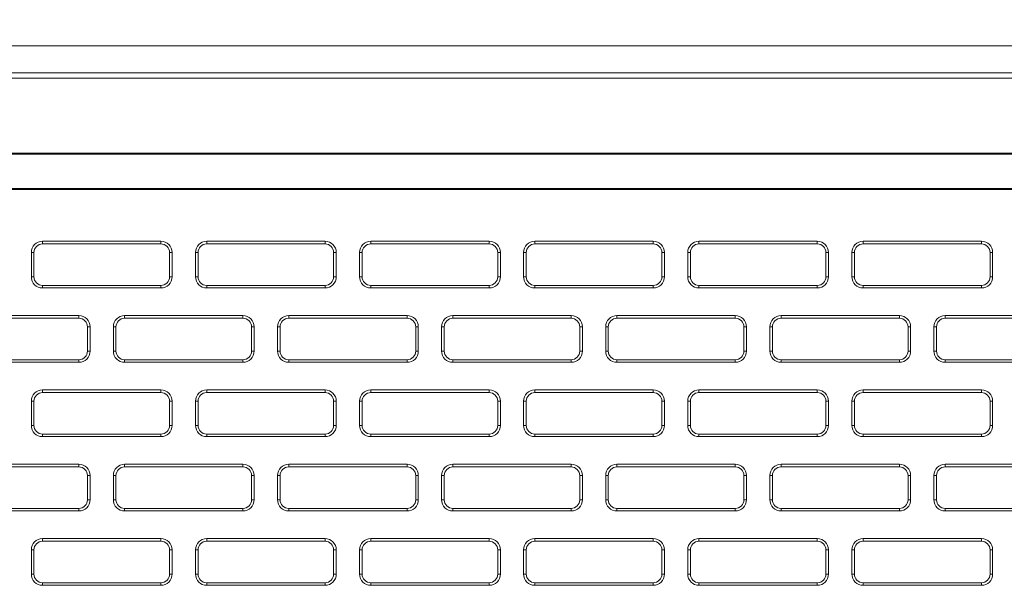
# Model space of a CAD drawing. Header units: millimetres. Extents: x 11 to 1665, y 44 to 957.
# Tile 20 of 69: x 135 to 192, y 859 to 892. Entities that reach past the tile are written whole.
import ezdxf

# ---------------------------------------------------------------- set-up
doc = ezdxf.new("R2010")
doc.units = ezdxf.units.MM
doc.header["$MEASUREMENT"] = 0
doc.layers.get('0').update_dxf_attribs({"lineweight": 25})
doc.styles.add('IPPON', font='isocpeui.ttf', dxfattribs={"height": 20})
doc.styles.get("Standard").update_dxf_attribs({"font": 'isocpeui.ttf'})
doc.dimstyles.new('ISO-25$0', dxfattribs={"dimtxt": 20, "dimasz": 20, "dimexe": 1.25, "dimexo": 0.625, "dimtad": 1, "dimtxsty": 'Standard', "dimcen": 2.5, "dimadec": 0, "dimazin": 0, "dimtfac": 1, "dimtmove": 0, "dimatfit": 3, "dimfxl": 1, "dimarcsym": 0})

# ---------------------------------------------------------------- blocks, each defined once
blk = doc.blocks.new('*D12')
at = {"color": 0, "lineweight": -2, "transparency": 16777216}
for p, q in [((79.786, 875.897), (79.786, 934.458)), ((517.786, 874.24), (517.786, 934.458)), ((99.786, 933.208), (497.786, 933.208))]:
    blk.add_line(p, q, dxfattribs=at)
at = {"color": 0, "transparency": 16777216}
for points in [[(99.786, 936.541), (99.786, 929.874), (79.786, 933.208)], [(497.786, 936.541), (497.786, 929.874), (517.786, 933.208)]]:
    blk.add_solid(points, dxfattribs=at)
at = {"layer": 'Defpoints', "color": 0, "transparency": 16777216}
for p in [(517.786, 933.208), (79.786, 875.272), (517.786, 873.615)]:
    blk.add_point(p, dxfattribs=at)
at = {"color": 0, "transparency": 16777216, "insert": (298.786, 943.833), "char_height": 20, "attachment_point": 5, "style": 'IPPON'}
blk.add_mtext('438', dxfattribs=at)

msp = doc.modelspace()

# ---------------------------------------------------------------- linework, layer by layer
at = {"color": 0, "linetype": 'Continuous', "lineweight": 0, "extrusion": (0, 1, -2.22045e-16)}
for p, q in [((81.286, 890.562), (516.286, 890.562)), ((514.886, 890.562), (82.686, 890.562)), ((516.286, 889.004), (81.286, 889.004)), ((516.286, 888.705), (81.286, 888.705)), ((97.286, 884.364), (500.286, 884.364)), ((500.286, 884.312), (97.286, 884.312)), ((429.786, 882.312), (97.286, 882.312)), ((429.786, 882.26), (97.286, 882.26)), ((143.461, 879.262), (136.611, 879.262)), ((136.611, 879.112), (136.611, 879.262)), ((143.461, 879.112), (136.611, 879.112)), ((143.461, 879.112), (143.461, 879.262)), ((152.961, 879.262), (146.111, 879.262)), ((146.111, 879.112), (146.111, 879.262)), ((152.961, 879.112), (146.111, 879.112)), ((152.961, 879.112), (152.961, 879.262)), ((162.461, 879.262), (155.611, 879.262)), ((155.611, 879.112), (155.611, 879.262)), ((162.461, 879.112), (155.611, 879.112)), ((162.461, 879.112), (162.461, 879.262)), ((171.961, 879.262), (165.111, 879.262)), ((165.111, 879.112), (165.111, 879.262)), ((171.961, 879.112), (165.111, 879.112)), ((171.961, 879.112), (171.961, 879.262)), ((181.461, 879.262), (174.611, 879.262)), ((174.611, 879.112), (174.611, 879.262)), ((181.461, 879.112), (174.611, 879.112)), ((181.461, 879.112), (181.461, 879.262)), ((190.961, 879.262), (184.111, 879.262)), ((184.111, 879.112), (184.111, 879.262)), ((190.961, 879.112), (184.111, 879.112)), ((190.961, 879.112), (190.961, 879.262)), ((135.961, 878.612), (135.961, 877.212)), ((136.111, 878.612), (135.961, 878.612)), ((136.111, 878.612), (136.111, 877.212)), ((143.961, 878.612), (144.111, 878.612)), ((143.961, 877.212), (143.961, 878.612)), ((144.111, 877.212), (144.111, 878.612)), ((145.461, 878.612), (145.461, 877.212)), ((145.611, 878.612), (145.461, 878.612)), ((145.611, 878.612), (145.611, 877.212)), ((153.461, 878.612), (153.611, 878.612)), ((153.461, 877.212), (153.461, 878.612)), ((153.611, 877.212), (153.611, 878.612)), ((154.961, 878.612), (154.961, 877.212)), ((155.111, 878.612), (154.961, 878.612)), ((155.111, 878.612), (155.111, 877.212)), ((162.961, 877.212), (162.961, 878.612)), ((162.961, 878.612), (163.111, 878.612)), ((163.111, 877.212), (163.111, 878.612)), ((164.461, 878.612), (164.461, 877.212)), ((164.611, 878.612), (164.461, 878.612)), ((164.611, 878.612), (164.611, 877.212)), ((172.461, 877.212), (172.461, 878.612)), ((172.461, 878.612), (172.611, 878.612)), ((172.611, 877.212), (172.611, 878.612)), ((173.961, 878.612), (173.961, 877.212)), ((174.111, 878.612), (173.961, 878.612)), ((174.111, 878.612), (174.111, 877.212)), ((181.961, 878.612), (182.111, 878.612)), ((181.961, 877.212), (181.961, 878.612)), ((182.111, 877.212), (182.111, 878.612)), ((183.461, 878.612), (183.461, 877.212)), ((183.611, 878.612), (183.461, 878.612)), ((183.611, 878.612), (183.611, 877.212)), ((191.461, 878.612), (191.611, 878.612)), ((191.461, 877.212), (191.461, 878.612)), ((191.611, 877.212), (191.611, 878.612)), ((136.111, 877.212), (135.961, 877.212)), ((136.611, 876.712), (143.461, 876.712)), ((136.611, 876.712), (136.611, 876.562)), ((143.461, 876.712), (143.461, 876.562)), ((143.961, 877.212), (144.111, 877.212)), ((145.611, 877.212), (145.461, 877.212)), ((146.111, 876.712), (152.961, 876.712)), ((146.111, 876.712), (146.111, 876.562)), ((152.961, 876.712), (152.961, 876.562)), ((153.461, 877.212), (153.611, 877.212)), ((155.111, 877.212), (154.961, 877.212)), ((155.611, 876.712), (162.461, 876.712)), ((155.611, 876.712), (155.611, 876.562)), ((162.461, 876.712), (162.461, 876.562)), ((162.961, 877.212), (163.111, 877.212)), ((164.611, 877.212), (164.461, 877.212)), ((165.111, 876.712), (171.961, 876.712)), ((165.111, 876.712), (165.111, 876.562)), ((171.961, 876.712), (171.961, 876.562)), ((172.461, 877.212), (172.611, 877.212)), ((174.111, 877.212), (173.961, 877.212)), ((174.611, 876.712), (181.461, 876.712)), ((174.611, 876.712), (174.611, 876.562)), ((181.461, 876.712), (181.461, 876.562)), ((181.961, 877.212), (182.111, 877.212)), ((183.611, 877.212), (183.461, 877.212)), ((184.111, 876.712), (190.961, 876.712)), ((184.111, 876.712), (184.111, 876.562)), ((190.961, 876.712), (190.961, 876.562)), ((191.461, 877.212), (191.611, 877.212)), ((136.611, 876.562), (143.461, 876.562)), ((146.111, 876.562), (152.961, 876.562)), ((155.611, 876.562), (162.461, 876.562)), ((165.111, 876.562), (171.961, 876.562)), ((174.611, 876.562), (181.461, 876.562)), ((184.111, 876.562), (190.961, 876.562)), ((138.711, 874.962), (131.861, 874.962)), ((138.711, 874.812), (138.711, 874.962)), ((148.211, 874.962), (141.361, 874.962)), ((141.361, 874.812), (141.361, 874.962)), ((148.211, 874.812), (148.211, 874.962)), ((157.711, 874.962), (150.861, 874.962)), ((150.861, 874.812), (150.861, 874.962)), ((157.711, 874.812), (157.711, 874.962)), ((167.211, 874.962), (160.361, 874.962)), ((160.361, 874.812), (160.361, 874.962)), ((167.211, 874.812), (167.211, 874.962)), ((176.711, 874.962), (169.861, 874.962)), ((169.861, 874.812), (169.861, 874.962)), ((176.711, 874.812), (176.711, 874.962)), ((186.211, 874.962), (179.361, 874.962)), ((179.361, 874.812), (179.361, 874.962)), ((186.211, 874.812), (186.211, 874.962)), ((195.711, 874.962), (188.861, 874.962)), ((188.861, 874.812), (188.861, 874.962)), ((138.711, 874.812), (131.861, 874.812)), ((148.211, 874.812), (141.361, 874.812)), ((157.711, 874.812), (150.861, 874.812)), ((167.211, 874.812), (160.361, 874.812)), ((176.711, 874.812), (169.861, 874.812)), ((186.211, 874.812), (179.361, 874.812)), ((195.711, 874.812), (188.861, 874.812)), ((139.211, 874.312), (139.361, 874.312)), ((139.211, 872.912), (139.211, 874.312)), ((139.361, 872.912), (139.361, 874.312)), ((140.711, 874.312), (140.711, 872.912)), ((140.861, 874.312), (140.711, 874.312)), ((140.861, 874.312), (140.861, 872.912)), ((148.711, 874.312), (148.861, 874.312)), ((148.711, 872.912), (148.711, 874.312)), ((148.861, 872.912), (148.861, 874.312)), ((150.211, 874.312), (150.211, 872.912)), ((150.361, 874.312), (150.211, 874.312)), ((150.361, 874.312), (150.361, 872.912)), ((158.211, 874.312), (158.361, 874.312)), ((158.211, 872.912), (158.211, 874.312)), ((158.361, 872.912), (158.361, 874.312)), ((159.711, 874.312), (159.711, 872.912)), ((159.861, 874.312), (159.711, 874.312)), ((159.861, 874.312), (159.861, 872.912)), ((167.711, 872.912), (167.711, 874.312)), ((167.711, 874.312), (167.861, 874.312)), ((167.861, 872.912), (167.861, 874.312)), ((169.211, 874.312), (169.211, 872.912)), ((169.361, 874.312), (169.211, 874.312)), ((169.361, 874.312), (169.361, 872.912)), ((177.211, 872.912), (177.211, 874.312)), ((177.211, 874.312), (177.361, 874.312)), ((177.361, 872.912), (177.361, 874.312)), ((178.711, 874.312), (178.711, 872.912)), ((178.861, 874.312), (178.711, 874.312)), ((178.861, 874.312), (178.861, 872.912)), ((186.711, 874.312), (186.861, 874.312)), ((186.711, 872.912), (186.711, 874.312)), ((186.861, 872.912), (186.861, 874.312)), ((188.211, 874.312), (188.211, 872.912)), ((188.361, 874.312), (188.211, 874.312)), ((188.361, 874.312), (188.361, 872.912)), ((139.211, 872.912), (139.361, 872.912)), ((140.861, 872.912), (140.711, 872.912)), ((148.711, 872.912), (148.861, 872.912)), ((150.361, 872.912), (150.211, 872.912)), ((158.211, 872.912), (158.361, 872.912)), ((159.861, 872.912), (159.711, 872.912)), ((167.711, 872.912), (167.861, 872.912)), ((169.361, 872.912), (169.211, 872.912)), ((177.211, 872.912), (177.361, 872.912)), ((178.861, 872.912), (178.711, 872.912)), ((186.711, 872.912), (186.861, 872.912)), ((188.361, 872.912), (188.211, 872.912)), ((131.861, 872.412), (138.711, 872.412)), ((131.861, 872.262), (138.711, 872.262)), ((138.711, 872.412), (138.711, 872.262)), ((141.361, 872.412), (148.211, 872.412)), ((141.361, 872.412), (141.361, 872.262)), ((141.361, 872.262), (148.211, 872.262)), ((148.211, 872.412), (148.211, 872.262)), ((150.861, 872.412), (157.711, 872.412)), ((150.861, 872.412), (150.861, 872.262)), ((150.861, 872.262), (157.711, 872.262)), ((157.711, 872.412), (157.711, 872.262)), ((160.361, 872.412), (167.211, 872.412)), ((160.361, 872.412), (160.361, 872.262)), ((160.361, 872.262), (167.211, 872.262)), ((167.211, 872.412), (167.211, 872.262)), ((169.861, 872.412), (176.711, 872.412)), ((169.861, 872.412), (169.861, 872.262)), ((169.861, 872.262), (176.711, 872.262)), ((176.711, 872.412), (176.711, 872.262)), ((179.361, 872.412), (186.211, 872.412)), ((179.361, 872.412), (179.361, 872.262)), ((179.361, 872.262), (186.211, 872.262)), ((186.211, 872.412), (186.211, 872.262)), ((188.861, 872.412), (195.711, 872.412)), ((188.861, 872.412), (188.861, 872.262)), ((188.861, 872.262), (195.711, 872.262)), ((143.461, 870.662), (136.611, 870.662)), ((136.611, 870.512), (136.611, 870.662)), ((143.461, 870.512), (136.611, 870.512)), ((143.461, 870.512), (143.461, 870.662)), ((152.961, 870.662), (146.111, 870.662)), ((146.111, 870.512), (146.111, 870.662)), ((152.961, 870.512), (146.111, 870.512)), ((152.961, 870.512), (152.961, 870.662)), ((162.461, 870.662), (155.611, 870.662)), ((155.611, 870.512), (155.611, 870.662)), ((162.461, 870.512), (155.611, 870.512)), ((162.461, 870.512), (162.461, 870.662)), ((171.961, 870.662), (165.111, 870.662)), ((165.111, 870.512), (165.111, 870.662)), ((171.961, 870.512), (165.111, 870.512)), ((171.961, 870.512), (171.961, 870.662)), ((181.461, 870.662), (174.611, 870.662)), ((174.611, 870.512), (174.611, 870.662)), ((181.461, 870.512), (174.611, 870.512)), ((181.461, 870.512), (181.461, 870.662)), ((190.961, 870.662), (184.111, 870.662)), ((184.111, 870.512), (184.111, 870.662)), ((190.961, 870.512), (184.111, 870.512)), ((190.961, 870.512), (190.961, 870.662)), ((135.961, 870.012), (135.961, 868.612)), ((136.111, 870.012), (135.961, 870.012)), ((136.111, 870.012), (136.111, 868.612)), ((143.961, 870.012), (144.111, 870.012)), ((143.961, 868.612), (143.961, 870.012)), ((144.111, 868.612), (144.111, 870.012)), ((145.461, 870.012), (145.461, 868.612)), ((145.611, 870.012), (145.461, 870.012)), ((145.611, 870.012), (145.611, 868.612)), ((153.461, 870.012), (153.611, 870.012)), ((153.461, 868.612), (153.461, 870.012)), ((153.611, 868.612), (153.611, 870.012)), ((154.961, 870.012), (154.961, 868.612)), ((155.111, 870.012), (154.961, 870.012)), ((155.111, 870.012), (155.111, 868.612)), ((162.961, 868.612), (162.961, 870.012)), ((162.961, 870.012), (163.111, 870.012)), ((163.111, 868.612), (163.111, 870.012)), ((164.461, 870.012), (164.461, 868.612)), ((164.611, 870.012), (164.461, 870.012)), ((164.611, 870.012), (164.611, 868.612)), ((172.461, 868.612), (172.461, 870.012)), ((172.461, 870.012), (172.611, 870.012)), ((172.611, 868.612), (172.611, 870.012)), ((173.961, 870.012), (173.961, 868.612)), ((174.111, 870.012), (173.961, 870.012)), ((174.111, 870.012), (174.111, 868.612)), ((181.961, 870.012), (182.111, 870.012)), ((181.961, 868.612), (181.961, 870.012)), ((182.111, 868.612), (182.111, 870.012)), ((183.461, 870.012), (183.461, 868.612)), ((183.611, 870.012), (183.461, 870.012)), ((183.611, 870.012), (183.611, 868.612)), ((191.461, 870.012), (191.611, 870.012)), ((191.461, 868.612), (191.461, 870.012)), ((191.611, 868.612), (191.611, 870.012)), ((136.111, 868.612), (135.961, 868.612)), ((136.611, 868.112), (143.461, 868.112)), ((136.611, 868.112), (136.611, 867.962)), ((143.461, 868.112), (143.461, 867.962)), ((143.961, 868.612), (144.111, 868.612)), ((145.611, 868.612), (145.461, 868.612)), ((146.111, 868.112), (152.961, 868.112)), ((146.111, 868.112), (146.111, 867.962)), ((152.961, 868.112), (152.961, 867.962)), ((153.461, 868.612), (153.611, 868.612)), ((155.111, 868.612), (154.961, 868.612)), ((155.611, 868.112), (162.461, 868.112)), ((155.611, 868.112), (155.611, 867.962)), ((162.461, 868.112), (162.461, 867.962)), ((162.961, 868.612), (163.111, 868.612)), ((164.611, 868.612), (164.461, 868.612)), ((165.111, 868.112), (171.961, 868.112)), ((165.111, 868.112), (165.111, 867.962)), ((171.961, 868.112), (171.961, 867.962)), ((172.461, 868.612), (172.611, 868.612)), ((174.111, 868.612), (173.961, 868.612)), ((174.611, 868.112), (181.461, 868.112)), ((174.611, 868.112), (174.611, 867.962)), ((181.461, 868.112), (181.461, 867.962)), ((181.961, 868.612), (182.111, 868.612)), ((183.611, 868.612), (183.461, 868.612)), ((184.111, 868.112), (190.961, 868.112)), ((184.111, 868.112), (184.111, 867.962)), ((190.961, 868.112), (190.961, 867.962)), ((191.461, 868.612), (191.611, 868.612)), ((136.611, 867.962), (143.461, 867.962)), ((146.111, 867.962), (152.961, 867.962)), ((155.611, 867.962), (162.461, 867.962)), ((165.111, 867.962), (171.961, 867.962)), ((174.611, 867.962), (181.461, 867.962)), ((184.111, 867.962), (190.961, 867.962)), ((138.711, 866.362), (131.861, 866.362)), ((138.711, 866.212), (131.861, 866.212)), ((138.711, 866.212), (138.711, 866.362)), ((148.211, 866.362), (141.361, 866.362)), ((141.361, 866.212), (141.361, 866.362)), ((148.211, 866.212), (141.361, 866.212)), ((148.211, 866.212), (148.211, 866.362)), ((157.711, 866.362), (150.861, 866.362)), ((150.861, 866.212), (150.861, 866.362)), ((157.711, 866.212), (150.861, 866.212)), ((157.711, 866.212), (157.711, 866.362)), ((167.211, 866.362), (160.361, 866.362)), ((160.361, 866.212), (160.361, 866.362)), ((167.211, 866.212), (160.361, 866.212)), ((167.211, 866.212), (167.211, 866.362)), ((176.711, 866.362), (169.861, 866.362)), ((169.861, 866.212), (169.861, 866.362)), ((176.711, 866.212), (169.861, 866.212)), ((176.711, 866.212), (176.711, 866.362)), ((186.211, 866.362), (179.361, 866.362)), ((179.361, 866.212), (179.361, 866.362)), ((186.211, 866.212), (179.361, 866.212)), ((186.211, 866.212), (186.211, 866.362)), ((195.711, 866.362), (188.861, 866.362)), ((188.861, 866.212), (188.861, 866.362)), ((195.711, 866.212), (188.861, 866.212)), ((139.211, 865.712), (139.361, 865.712)), ((139.211, 864.312), (139.211, 865.712)), ((139.361, 864.312), (139.361, 865.712)), ((140.711, 865.712), (140.711, 864.312)), ((140.861, 865.712), (140.711, 865.712)), ((140.861, 865.712), (140.861, 864.312)), ((148.711, 865.712), (148.861, 865.712)), ((148.711, 864.312), (148.711, 865.712)), ((148.861, 864.312), (148.861, 865.712)), ((150.211, 865.712), (150.211, 864.312)), ((150.361, 865.712), (150.211, 865.712)), ((150.361, 865.712), (150.361, 864.312)), ((158.211, 865.712), (158.361, 865.712)), ((158.211, 864.312), (158.211, 865.712)), ((158.361, 864.312), (158.361, 865.712)), ((159.711, 865.712), (159.711, 864.312)), ((159.861, 865.712), (159.711, 865.712)), ((159.861, 865.712), (159.861, 864.312)), ((167.711, 864.312), (167.711, 865.712)), ((167.711, 865.712), (167.861, 865.712)), ((167.861, 864.312), (167.861, 865.712)), ((169.211, 865.712), (169.211, 864.312)), ((169.361, 865.712), (169.211, 865.712)), ((169.361, 865.712), (169.361, 864.312)), ((177.211, 864.312), (177.211, 865.712)), ((177.211, 865.712), (177.361, 865.712)), ((177.361, 864.312), (177.361, 865.712)), ((178.711, 865.712), (178.711, 864.312)), ((178.861, 865.712), (178.711, 865.712)), ((178.861, 865.712), (178.861, 864.312)), ((186.711, 865.712), (186.861, 865.712)), ((186.711, 864.312), (186.711, 865.712)), ((186.861, 864.312), (186.861, 865.712)), ((188.211, 865.712), (188.211, 864.312)), ((188.361, 865.712), (188.211, 865.712)), ((188.361, 865.712), (188.361, 864.312)), ((139.211, 864.312), (139.361, 864.312)), ((140.861, 864.312), (140.711, 864.312)), ((148.711, 864.312), (148.861, 864.312)), ((150.361, 864.312), (150.211, 864.312)), ((158.211, 864.312), (158.361, 864.312)), ((159.861, 864.312), (159.711, 864.312)), ((167.711, 864.312), (167.861, 864.312)), ((169.361, 864.312), (169.211, 864.312)), ((177.211, 864.312), (177.361, 864.312)), ((178.861, 864.312), (178.711, 864.312)), ((186.711, 864.312), (186.861, 864.312)), ((188.361, 864.312), (188.211, 864.312)), ((131.861, 863.812), (138.711, 863.812)), ((131.861, 863.662), (138.711, 863.662)), ((138.711, 863.812), (138.711, 863.662)), ((141.361, 863.812), (148.211, 863.812)), ((141.361, 863.812), (141.361, 863.662)), ((141.361, 863.662), (148.211, 863.662)), ((148.211, 863.812), (148.211, 863.662)), ((150.861, 863.812), (157.711, 863.812)), ((150.861, 863.812), (150.861, 863.662)), ((150.861, 863.662), (157.711, 863.662)), ((157.711, 863.812), (157.711, 863.662)), ((160.361, 863.812), (167.211, 863.812)), ((160.361, 863.812), (160.361, 863.662)), ((160.361, 863.662), (167.211, 863.662)), ((167.211, 863.812), (167.211, 863.662)), ((169.861, 863.812), (176.711, 863.812)), ((169.861, 863.812), (169.861, 863.662)), ((169.861, 863.662), (176.711, 863.662)), ((176.711, 863.812), (176.711, 863.662)), ((179.361, 863.812), (186.211, 863.812)), ((179.361, 863.812), (179.361, 863.662)), ((179.361, 863.662), (186.211, 863.662)), ((186.211, 863.812), (186.211, 863.662)), ((188.861, 863.812), (195.711, 863.812)), ((188.861, 863.812), (188.861, 863.662)), ((188.861, 863.662), (195.711, 863.662)), ((143.461, 862.062), (136.611, 862.062)), ((136.611, 861.912), (136.611, 862.062)), ((143.461, 861.912), (136.611, 861.912)), ((143.461, 861.912), (143.461, 862.062)), ((152.961, 862.062), (146.111, 862.062)), ((146.111, 861.912), (146.111, 862.062)), ((152.961, 861.912), (146.111, 861.912)), ((152.961, 861.912), (152.961, 862.062)), ((162.461, 862.062), (155.611, 862.062)), ((155.611, 861.912), (155.611, 862.062)), ((162.461, 861.912), (155.611, 861.912)), ((162.461, 861.912), (162.461, 862.062)), ((171.961, 862.062), (165.111, 862.062)), ((165.111, 861.912), (165.111, 862.062)), ((171.961, 861.912), (165.111, 861.912)), ((171.961, 861.912), (171.961, 862.062)), ((181.461, 862.062), (174.611, 862.062)), ((174.611, 861.912), (174.611, 862.062)), ((181.461, 861.912), (174.611, 861.912)), ((181.461, 861.912), (181.461, 862.062)), ((190.961, 862.062), (184.111, 862.062)), ((184.111, 861.912), (184.111, 862.062)), ((190.961, 861.912), (184.111, 861.912)), ((190.961, 861.912), (190.961, 862.062)), ((135.961, 861.412), (135.961, 860.012)), ((136.111, 861.412), (135.961, 861.412)), ((136.111, 861.412), (136.111, 860.012)), ((143.961, 861.412), (144.111, 861.412)), ((143.961, 860.012), (143.961, 861.412)), ((144.111, 860.012), (144.111, 861.412)), ((145.461, 861.412), (145.461, 860.012)), ((145.611, 861.412), (145.461, 861.412)), ((145.611, 861.412), (145.611, 860.012)), ((153.461, 861.412), (153.611, 861.412)), ((153.461, 860.012), (153.461, 861.412)), ((153.611, 860.012), (153.611, 861.412)), ((154.961, 861.412), (154.961, 860.012)), ((155.111, 861.412), (154.961, 861.412)), ((155.111, 861.412), (155.111, 860.012)), ((162.961, 860.012), (162.961, 861.412)), ((162.961, 861.412), (163.111, 861.412)), ((163.111, 860.012), (163.111, 861.412)), ((164.461, 861.412), (164.461, 860.012)), ((164.611, 861.412), (164.461, 861.412)), ((164.611, 861.412), (164.611, 860.012)), ((172.461, 860.012), (172.461, 861.412)), ((172.461, 861.412), (172.611, 861.412)), ((172.611, 860.012), (172.611, 861.412)), ((173.961, 861.412), (173.961, 860.012)), ((174.111, 861.412), (173.961, 861.412)), ((174.111, 861.412), (174.111, 860.012)), ((181.961, 861.412), (182.111, 861.412)), ((181.961, 860.012), (181.961, 861.412)), ((182.111, 860.012), (182.111, 861.412)), ((183.461, 861.412), (183.461, 860.012)), ((183.611, 861.412), (183.461, 861.412)), ((183.611, 861.412), (183.611, 860.012)), ((191.461, 861.412), (191.611, 861.412)), ((191.461, 860.012), (191.461, 861.412)), ((191.611, 860.012), (191.611, 861.412)), ((136.111, 860.012), (135.961, 860.012)), ((143.961, 860.012), (144.111, 860.012)), ((145.611, 860.012), (145.461, 860.012)), ((153.461, 860.012), (153.611, 860.012)), ((155.111, 860.012), (154.961, 860.012)), ((162.961, 860.012), (163.111, 860.012)), ((164.611, 860.012), (164.461, 860.012)), ((172.461, 860.012), (172.611, 860.012)), ((174.111, 860.012), (173.961, 860.012)), ((181.961, 860.012), (182.111, 860.012)), ((183.611, 860.012), (183.461, 860.012)), ((191.461, 860.012), (191.611, 860.012)), ((136.611, 859.512), (143.461, 859.512)), ((136.611, 859.512), (136.611, 859.362)), ((136.611, 859.362), (143.461, 859.362)), ((143.461, 859.512), (143.461, 859.362)), ((146.111, 859.512), (152.961, 859.512)), ((146.111, 859.512), (146.111, 859.362)), ((146.111, 859.362), (152.961, 859.362)), ((152.961, 859.512), (152.961, 859.362)), ((155.611, 859.512), (162.461, 859.512)), ((155.611, 859.512), (155.611, 859.362)), ((155.611, 859.362), (162.461, 859.362)), ((162.461, 859.512), (162.461, 859.362)), ((165.111, 859.512), (171.961, 859.512)), ((165.111, 859.512), (165.111, 859.362)), ((165.111, 859.362), (171.961, 859.362)), ((171.961, 859.512), (171.961, 859.362)), ((174.611, 859.512), (181.461, 859.512)), ((174.611, 859.512), (174.611, 859.362)), ((174.611, 859.362), (181.461, 859.362)), ((181.461, 859.512), (181.461, 859.362)), ((184.111, 859.512), (190.961, 859.512)), ((184.111, 859.512), (184.111, 859.362)), ((184.111, 859.362), (190.961, 859.362)), ((190.961, 859.512), (190.961, 859.362))]:
    msp.add_line(p, q, dxfattribs=at)
at = {"color": 0, "linetype": 'Continuous', "lineweight": 0}
for centre, radius, start, end in [((136.611, 878.612), 0.65, 90, 180), ((136.611, 878.612), 0.5, 90, 180), ((143.461, 878.612), 0.65, 0, 90), ((143.461, 878.612), 0.5, 0, 90), ((146.111, 878.612), 0.65, 90, 180), ((146.111, 878.612), 0.5, 90, 180), ((152.961, 878.612), 0.65, 0, 90), ((152.961, 878.612), 0.5, 0, 90), ((155.611, 878.612), 0.65, 90, 180), ((155.611, 878.612), 0.5, 90, 180), ((162.461, 878.612), 0.65, 0, 90), ((162.461, 878.612), 0.5, 0, 90), ((165.111, 878.612), 0.65, 90, 180), ((165.111, 878.612), 0.5, 90, 180), ((171.961, 878.612), 0.65, 0, 90), ((171.961, 878.612), 0.5, 0, 90), ((174.611, 878.612), 0.65, 90, 180), ((174.611, 878.612), 0.5, 90, 180), ((181.461, 878.612), 0.65, 0, 90), ((181.461, 878.612), 0.5, 0, 90), ((184.111, 878.612), 0.65, 90, 180), ((184.111, 878.612), 0.5, 90, 180), ((190.961, 878.612), 0.65, 0, 90), ((190.961, 878.612), 0.5, 0, 90), ((136.611, 877.212), 0.65, 180, 270), ((136.611, 877.212), 0.5, 180, 270), ((143.461, 877.212), 0.65, 270, 360), ((143.461, 877.212), 0.5, 270, 0), ((146.111, 877.212), 0.65, 180, 270), ((146.111, 877.212), 0.5, 180, 270), ((152.961, 877.212), 0.65, 270, 360), ((152.961, 877.212), 0.5, 270, 0), ((155.611, 877.212), 0.65, 180, 270), ((155.611, 877.212), 0.5, 180, 270), ((162.461, 877.212), 0.65, 270, 360), ((162.461, 877.212), 0.5, 270, 0), ((165.111, 877.212), 0.65, 180, 270), ((165.111, 877.212), 0.5, 180, 270), ((171.961, 877.212), 0.65, 270, 0), ((171.961, 877.212), 0.5, 270, 0), ((174.611, 877.212), 0.65, 180, 270), ((174.611, 877.212), 0.5, 180, 270), ((181.461, 877.212), 0.65, 270, 0), ((181.461, 877.212), 0.5, 270, 0), ((184.111, 877.212), 0.65, 180, 270), ((184.111, 877.212), 0.5, 180, 270), ((190.961, 877.212), 0.65, 270, 0), ((190.961, 877.212), 0.5, 270, 0), ((138.711, 874.312), 0.65, 0, 90), ((141.361, 874.312), 0.65, 90, 180), ((148.211, 874.312), 0.65, 0, 90), ((150.861, 874.312), 0.65, 90, 180), ((157.711, 874.312), 0.65, 0, 90), ((160.361, 874.312), 0.65, 90, 180), ((167.211, 874.312), 0.65, 0, 90), ((169.861, 874.312), 0.65, 90, 180), ((176.711, 874.312), 0.65, 0, 90), ((179.361, 874.312), 0.65, 90, 180), ((186.211, 874.312), 0.65, 0, 90), ((188.861, 874.312), 0.65, 90, 180), ((138.711, 874.312), 0.5, 0, 90), ((141.361, 874.312), 0.5, 90, 180), ((148.211, 874.312), 0.5, 0, 90), ((150.861, 874.312), 0.5, 90, 180), ((157.711, 874.312), 0.5, 0, 90), ((160.361, 874.312), 0.5, 90, 180), ((167.211, 874.312), 0.5, 0, 90), ((169.861, 874.312), 0.5, 90, 180), ((176.711, 874.312), 0.5, 0, 90), ((179.361, 874.312), 0.5, 90, 180), ((186.211, 874.312), 0.5, 0, 90), ((188.861, 874.312), 0.5, 90, 180), ((138.711, 872.912), 0.65, 270, 360), ((138.711, 872.912), 0.5, 270, 0), ((141.361, 872.912), 0.65, 180, 270), ((141.361, 872.912), 0.5, 180, 270), ((148.211, 872.912), 0.65, 270, 360), ((148.211, 872.912), 0.5, 270, 0), ((150.861, 872.912), 0.65, 180, 270), ((150.861, 872.912), 0.5, 180, 270), ((157.711, 872.912), 0.65, 270, 360), ((157.711, 872.912), 0.5, 270, 0), ((160.361, 872.912), 0.65, 180, 270), ((160.361, 872.912), 0.5, 180, 270), ((167.211, 872.912), 0.65, 270, 360), ((167.211, 872.912), 0.5, 270, 0), ((169.861, 872.912), 0.65, 180, 270), ((169.861, 872.912), 0.5, 180, 270), ((176.711, 872.912), 0.65, 270, 0), ((176.711, 872.912), 0.5, 270, 0), ((179.361, 872.912), 0.65, 180, 270), ((179.361, 872.912), 0.5, 180, 270), ((186.211, 872.912), 0.65, 270, 0), ((186.211, 872.912), 0.5, 270, 0), ((188.861, 872.912), 0.65, 180, 270), ((188.861, 872.912), 0.5, 180, 270), ((136.611, 870.012), 0.65, 90, 180), ((136.611, 870.012), 0.5, 90, 180), ((143.461, 870.012), 0.65, 0, 90), ((143.461, 870.012), 0.5, 0, 90), ((146.111, 870.012), 0.65, 90, 180), ((146.111, 870.012), 0.5, 90, 180), ((152.961, 870.012), 0.65, 0, 90), ((152.961, 870.012), 0.5, 0, 90), ((155.611, 870.012), 0.65, 90, 180), ((155.611, 870.012), 0.5, 90, 180), ((162.461, 870.012), 0.65, 0, 90), ((162.461, 870.012), 0.5, 0, 90), ((165.111, 870.012), 0.65, 90, 180), ((165.111, 870.012), 0.5, 90, 180), ((171.961, 870.012), 0.65, 0, 90), ((171.961, 870.012), 0.5, 0, 90), ((174.611, 870.012), 0.65, 90, 180), ((174.611, 870.012), 0.5, 90, 180), ((181.461, 870.012), 0.65, 0, 90), ((181.461, 870.012), 0.5, 0, 90), ((184.111, 870.012), 0.65, 90, 180), ((184.111, 870.012), 0.5, 90, 180), ((190.961, 870.012), 0.65, 0, 90), ((190.961, 870.012), 0.5, 0, 90), ((136.611, 868.612), 0.65, 180, 270), ((136.611, 868.612), 0.5, 180, 270), ((143.461, 868.612), 0.65, 270, 360), ((143.461, 868.612), 0.5, 270, 0), ((146.111, 868.612), 0.65, 180, 270), ((146.111, 868.612), 0.5, 180, 270), ((152.961, 868.612), 0.65, 270, 360), ((152.961, 868.612), 0.5, 270, 0), ((155.611, 868.612), 0.65, 180, 270), ((155.611, 868.612), 0.5, 180, 270), ((162.461, 868.612), 0.65, 270, 360), ((162.461, 868.612), 0.5, 270, 0), ((165.111, 868.612), 0.65, 180, 270), ((165.111, 868.612), 0.5, 180, 270), ((171.961, 868.612), 0.65, 270, 0), ((171.961, 868.612), 0.5, 270, 0), ((174.611, 868.612), 0.65, 180, 270), ((174.611, 868.612), 0.5, 180, 270), ((181.461, 868.612), 0.65, 270, 0), ((181.461, 868.612), 0.5, 270, 0), ((184.111, 868.612), 0.65, 180, 270), ((184.111, 868.612), 0.5, 180, 270), ((190.961, 868.612), 0.65, 270, 0), ((190.961, 868.612), 0.5, 270, 0), ((138.711, 865.712), 0.65, 0, 90), ((138.711, 865.712), 0.5, 0, 90), ((141.361, 865.712), 0.65, 90, 180), ((141.361, 865.712), 0.5, 90, 180), ((148.211, 865.712), 0.65, 0, 90), ((148.211, 865.712), 0.5, 0, 90), ((150.861, 865.712), 0.65, 90, 180), ((150.861, 865.712), 0.5, 90, 180), ((157.711, 865.712), 0.65, 0, 90), ((157.711, 865.712), 0.5, 0, 90), ((160.361, 865.712), 0.65, 90, 180), ((160.361, 865.712), 0.5, 90, 180), ((167.211, 865.712), 0.65, 0, 90), ((167.211, 865.712), 0.5, 0, 90), ((169.861, 865.712), 0.65, 90, 180), ((169.861, 865.712), 0.5, 90, 180), ((176.711, 865.712), 0.65, 0, 90), ((176.711, 865.712), 0.5, 0, 90), ((179.361, 865.712), 0.65, 90, 180), ((179.361, 865.712), 0.5, 90, 180), ((186.211, 865.712), 0.65, 0, 90), ((186.211, 865.712), 0.5, 0, 90), ((188.861, 865.712), 0.65, 90, 180), ((188.861, 865.712), 0.5, 90, 180), ((138.711, 864.312), 0.65, 270, 360), ((138.711, 864.312), 0.5, 270, 0), ((141.361, 864.312), 0.65, 180, 270), ((141.361, 864.312), 0.5, 180, 270), ((148.211, 864.312), 0.65, 270, 360), ((148.211, 864.312), 0.5, 270, 0), ((150.861, 864.312), 0.65, 180, 270), ((150.861, 864.312), 0.5, 180, 270), ((157.711, 864.312), 0.65, 270, 360), ((157.711, 864.312), 0.5, 270, 0), ((160.361, 864.312), 0.65, 180, 270), ((160.361, 864.312), 0.5, 180, 270), ((167.211, 864.312), 0.65, 270, 360), ((167.211, 864.312), 0.5, 270, 0), ((169.861, 864.312), 0.65, 180, 270), ((169.861, 864.312), 0.5, 180, 270), ((176.711, 864.312), 0.65, 270, 0), ((176.711, 864.312), 0.5, 270, 0), ((179.361, 864.312), 0.65, 180, 270), ((179.361, 864.312), 0.5, 180, 270), ((186.211, 864.312), 0.65, 270, 0), ((186.211, 864.312), 0.5, 270, 0), ((188.861, 864.312), 0.65, 180, 270), ((188.861, 864.312), 0.5, 180, 270), ((136.611, 861.412), 0.65, 90, 180), ((136.611, 861.412), 0.5, 90, 180), ((143.461, 861.412), 0.65, 0, 90), ((143.461, 861.412), 0.5, 0, 90), ((146.111, 861.412), 0.65, 90, 180), ((146.111, 861.412), 0.5, 90, 180), ((152.961, 861.412), 0.65, 0, 90), ((152.961, 861.412), 0.5, 0, 90), ((155.611, 861.412), 0.65, 90, 180), ((155.611, 861.412), 0.5, 90, 180), ((162.461, 861.412), 0.65, 0, 90), ((162.461, 861.412), 0.5, 0, 90), ((165.111, 861.412), 0.65, 90, 180), ((165.111, 861.412), 0.5, 90, 180), ((171.961, 861.412), 0.65, 0, 90), ((171.961, 861.412), 0.5, 0, 90), ((174.611, 861.412), 0.65, 90, 180), ((174.611, 861.412), 0.5, 90, 180), ((181.461, 861.412), 0.65, 0, 90), ((181.461, 861.412), 0.5, 0, 90), ((184.111, 861.412), 0.65, 90, 180), ((184.111, 861.412), 0.5, 90, 180), ((190.961, 861.412), 0.65, 0, 90), ((190.961, 861.412), 0.5, 0, 90), ((136.611, 860.012), 0.65, 180, 270), ((136.611, 860.012), 0.5, 180, 270), ((143.461, 860.012), 0.65, 270, 360), ((143.461, 860.012), 0.5, 270, 0), ((146.111, 860.012), 0.65, 180, 270), ((146.111, 860.012), 0.5, 180, 270), ((152.961, 860.012), 0.65, 270, 360), ((152.961, 860.012), 0.5, 270, 0), ((155.611, 860.012), 0.65, 180, 270), ((155.611, 860.012), 0.5, 180, 270), ((162.461, 860.012), 0.65, 270, 360), ((162.461, 860.012), 0.5, 270, 0), ((165.111, 860.012), 0.65, 180, 270), ((165.111, 860.012), 0.5, 180, 270), ((171.961, 860.012), 0.65, 270, 0), ((171.961, 860.012), 0.5, 270, 0), ((174.611, 860.012), 0.65, 180, 270), ((174.611, 860.012), 0.5, 180, 270), ((181.461, 860.012), 0.65, 270, 0), ((181.461, 860.012), 0.5, 270, 0), ((184.111, 860.012), 0.65, 180, 270), ((184.111, 860.012), 0.5, 180, 270), ((190.961, 860.012), 0.65, 270, 0), ((190.961, 860.012), 0.5, 270, 0)]:
    msp.add_arc(centre, radius, start, end, dxfattribs=at)

# ---------------------------------------------------------------- dimensions: what is measured, and where the dimension line sits
dim = msp.add_linear_dim(base=(517.786, 933.208), p1=(79.786, 875.272), p2=(517.786, 873.615), dimstyle='ISO-25$0', override={"dimtxsty": 'IPPON'})
dim.commit()
dim.dimension.update_dxf_attribs({"geometry": '*D12', "text_midpoint": (298.786, 933.208), "dimtype": 160})

doc.saveas('drawing.dxf')
